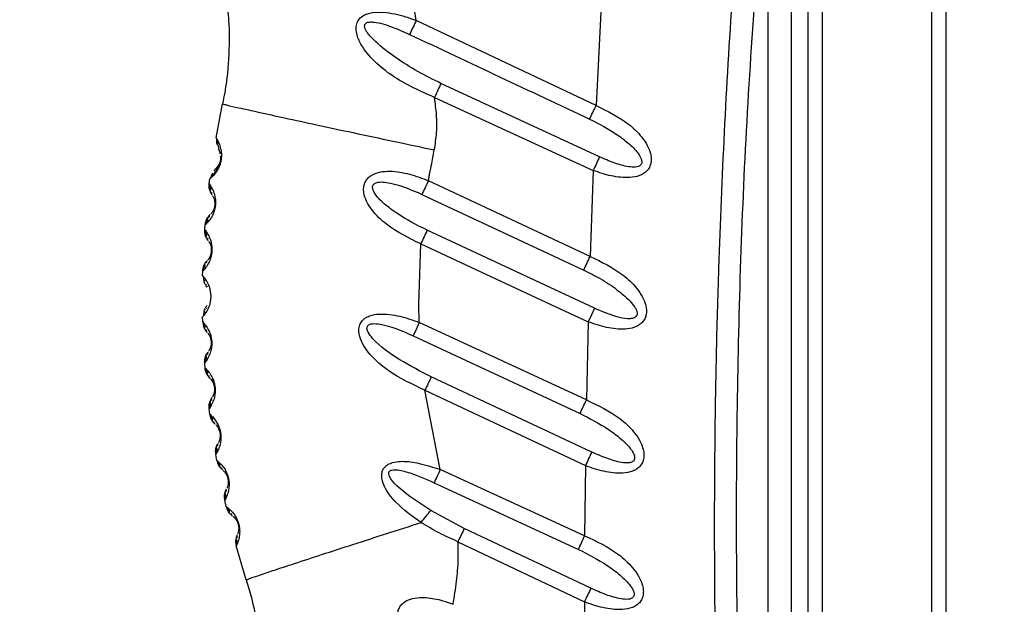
# Model space of a CAD drawing. Header units: millimetres. Extents: x 13 to 546, y 13 to 419.
# Tile 6 of 18: x 199 to 263, y 260 to 298. Entities that reach past the tile are written whole.
import ezdxf

# ---------------------------------------------------------------- set-up
doc = ezdxf.new("R2010")
doc.units = ezdxf.units.MM
doc.header["$LTSCALE"] = 2
doc.linetypes.add('SLD-Solid', pattern=[0])
doc.layers.add('DIMENSIONS', color=140, linetype='SLD-Solid', lineweight=25)
doc.styles.add('SLDTEXTSTYLE0', font='VERDANA.TTF')
doc.dimstyles.new('SLDDIMSTYLE1', dxfattribs={"dimtxt": 4.316016, "dimasz": 6.604, "dimexe": 0, "dimexo": 0.0625, "dimgap": 1.079004, "dimtad": 0, "dimtih": 1, "dimtoh": 1, "dimrnd": 1e-09, "dimzin": 12, "dimdsep": 46, "dimtxsty": 'SLDTEXTSTYLE0', "dimsah": 1, "dimcen": 0.09, "dimadec": 0, "dimazin": 3, "dimtfac": 1, "dimtofl": 0, "dimtmove": 0, "dimatfit": 3, "dimfxl": 0, "dimfrac": 2, "dimtolj": 1, "dimtzin": 12, "dimarcsym": 0})

# ---------------------------------------------------------------- blocks, each defined once
blk = doc.blocks.new('_D_2')
at = {"layer": 'DIMENSIONS'}
for p, q in [((260.311, 372.934), (173.964, 372.934)), ((180.314, 372.934), (180.314, 292.798)), ((173.901, 284.972), (172.451, 284.972)), ((172.451, 284.972), (172.451, 278.113)), ((186.726, 284.972), (188.176, 284.972)), ((188.176, 284.972), (188.176, 278.113)), ((172.451, 278.113), (173.901, 278.113)), ((188.176, 278.113), (186.726, 278.113)), ((180.314, 188.14), (180.314, 277.147)), ((193.539, 188.14), (173.964, 188.14))]:
    blk.add_line(p, q, dxfattribs=at)
for points in [[(180.314, 372.934), (179.298, 366.33), (181.33, 366.33)], [(180.314, 188.14), (181.33, 194.744), (179.298, 194.744)]]:
    blk.add_solid(points, dxfattribs=at)
at = {"layer": 'DIMENSIONS', "char_height": 4.2333, "attachment_point": 1, "style": 'SLDTEXTSTYLE0'}
for s, insert in [('184.8', (172.106, 291.316)), ('7.28', (173.901, 283.49))]:
    blk.add_mtext(s, dxfattribs=dict(at, insert=insert))
blk = doc.blocks.new('_D_3')
at = {"layer": 'DIMENSIONS'}
for p, q in [((260.311, 372.934), (150.032, 372.934)), ((156.382, 372.934), (156.382, 252.793)), ((149.97, 244.967), (148.52, 244.967)), ((148.52, 244.967), (148.52, 238.108)), ((162.795, 244.967), (164.244, 244.967)), ((164.244, 244.967), (164.244, 238.108)), ((148.52, 238.108), (149.97, 238.108)), ((164.244, 238.108), (162.795, 238.108)), ((156.382, 130.753), (156.382, 237.142)), ((222.239, 130.753), (150.032, 130.753))]:
    blk.add_line(p, q, dxfattribs=at)
for points in [[(156.382, 372.934), (155.366, 366.33), (157.398, 366.33)], [(156.382, 130.753), (157.398, 137.357), (155.366, 137.357)]]:
    blk.add_solid(points, dxfattribs=at)
at = {"layer": 'DIMENSIONS', "char_height": 4.2333, "attachment_point": 1, "style": 'SLDTEXTSTYLE0'}
for s, insert in [('242.2', (148.174, 251.31)), ('9.53', (149.97, 243.485))]:
    blk.add_mtext(s, dxfattribs=dict(at, insert=insert))

msp = doc.modelspace()

# ---------------------------------------------------------------- linework, layer by layer
for p, q in [((250.166, 241.54), (250.166, 312.74)), ((251.079, 312.74), (251.079, 241.54)), ((258.166, 243.756), (258.166, 310.524)), ((259.079, 310.524), (259.079, 243.756)), ((247.579, 241.64), (247.579, 310.134)), ((249.079, 241.64), (249.079, 310.134)), ((224.815, 297.48), (224.589, 298.971)), ((236.444, 291.965), (224.815, 297.48)), ((236.752, 298.04), (236.444, 291.965)), ((236.667, 288.651), (226.412, 293.402)), ((225.995, 292.492), (236.262, 287.773)), ((211.861, 289.873), (212.285, 292.08)), ((212.005, 289.162), (212.042, 289.095)), ((236.262, 287.773), (236.059, 282.201)), ((211.423, 286.901), (211.463, 287.221)), ((236.059, 282.201), (225.596, 287.107)), ((225.18, 286.223), (235.648, 281.325)), ((211.135, 283.927), (211.158, 284.242)), ((236.345, 278.859), (225.519, 283.903)), ((224.981, 279.107), (225.107, 283.016)), ((225.107, 283.016), (233.52, 279.107)), ((210.994, 280.95), (211.002, 281.265)), ((210.994, 280.95), (211.158, 280.746)), ((211.236, 280.275), (211.283, 280.215)), ((211.282, 279.028), (211.235, 278.968)), ((225.008, 277.935), (224.981, 279.107)), ((233.52, 279.107), (235.935, 277.982)), ((238.623, 279.342), (238.954, 278.923)), ((211.24, 278.644), (211.19, 278.555)), ((211, 277.97), (210.993, 278.293)), ((235.82, 272.922), (225.008, 277.935)), ((235.935, 277.982), (235.82, 272.922)), ((224.607, 277.072), (235.414, 272.044)), ((211.154, 274.987), (211.129, 275.324)), ((236.165, 269.551), (225.784, 274.416)), ((226.366, 268.417), (225.379, 273.553)), ((225.379, 273.553), (235.751, 268.676)), ((211.457, 272.001), (211.413, 272.359)), ((211.912, 269.008), (211.845, 269.397)), ((235.707, 264.136), (226.366, 268.417)), ((235.751, 268.676), (235.707, 264.136)), ((225.977, 267.571), (235.305, 263.256)), ((212.428, 266.435), (212.404, 266.653)), ((212.522, 266.02), (212.428, 266.435)), ((227.915, 264.601), (225.759, 265.778)), ((236.11, 260.739), (227.915, 264.601)), ((213.129, 263.751), (213.165, 263.484)), ((227.511, 263.755), (235.691, 259.864)), ((213.82, 261.281), (213.165, 263.484)), ((235.691, 259.864), (235.701, 255.852))]:
    msp.add_line(p, q)
at = {"flags": 128}
for points in [[(225.596, 287.107), (225.542, 286.991), (225.488, 286.876), (225.434, 286.762), (225.381, 286.65), (225.329, 286.539), (225.278, 286.43), (225.228, 286.325), (225.18, 286.223)], [(236.345, 278.859), (236.147, 278.435), (235.935, 277.982)], [(225.008, 277.935), (224.801, 277.49), (224.607, 277.072)], [(226.366, 268.417), (226.315, 268.308), (226.265, 268.198), (226.215, 268.089), (226.165, 267.982), (226.117, 267.876), (226.069, 267.772), (226.022, 267.67), (225.977, 267.571)]]:
    msp.add_lwpolyline(points, dxfattribs=at)
for centre, radius, start, end in [((211.988, 278.314), 0.996, 180.00005, 181.23421), ((212, 277.997), 1, 181.53495, 223.42876), ((212.127, 275.395), 1.001, 180.00041, 184.0464), ((212.83, 269.566), 1, 180.00056, 189.71305), ((212.897, 269.183), 1, 190.0883, 231.52107)]:
    msp.add_arc(centre, radius, start, end)
for points, knots in [([(244.63, 241.571), (244.546, 243.661), (244.386, 247.66), (244.232, 253.395), (244.137, 258.914), (244.103, 264.423), (244.131, 270.095), (244.222, 275.786), (244.406, 282.5), (244.73, 290.282), (245.122, 296.927), (245.433, 301.386), (245.574, 303.29), (245.711, 305.048), (245.867, 306.947), (246.091, 309.593), (246.275, 311.627), (246.379, 312.779)], [0, 0, 0, 0, 0.087998, 0.168469, 0.24141, 0.32028, 0.400334, 0.480102, 0.5598, 0.682985, 0.807884, 0.839902, 0.871122, 0.888236, 0.914077, 0.951332, 1, 1, 1, 1]), ([(247.579, 310.134), (247.062, 303.737), (246.033, 291.013), (245.488, 273.237), (245.492, 256.797), (245.884, 246.713), (246.081, 241.64)], [0, 0, 0, 0, 0.280806, 0.558478, 0.777879, 1, 1, 1, 1]), ([(212.635, 298.028), (212.656, 297.762), (212.705, 297.16), (212.713, 296.555), (212.717, 296.216)], [0, 0, 0, 0, 0.440497, 1, 1, 1, 1]), ([(225.995, 292.492), (225.106, 292.885), (223.774, 293.474), (222.241, 294.661), (221.42, 295.561), (221.027, 296.328), (220.918, 296.805), (220.93, 297.172), (221.059, 297.508), (221.315, 297.756), (221.634, 297.911), (222.335, 298.068), (223.196, 297.959), (223.902, 297.784), (224.201, 297.69), (224.432, 297.613), (224.653, 297.536), (224.815, 297.48)], [0, 0, 0, 0, 0.25126, 0.376251, 0.501252, 0.564277, 0.597745, 0.627283, 0.658332, 0.688672, 0.717355, 0.749782, 0.873901, 0.93687, 0.9391, 0.955383, 1, 1, 1, 1]), ([(224.815, 297.48), (224.74, 297.322), (224.596, 297.019), (224.451, 296.716), (224.381, 296.571)], [0, 0, 0, 0, 0.51877, 1, 1, 1, 1]), ([(226.412, 293.402), (225.909, 293.65), (224.891, 294.153), (223.468, 295.055), (222.475, 295.808), (221.928, 296.348), (221.729, 296.576), (221.585, 296.779), (221.502, 296.947), (221.469, 297.079), (221.474, 297.166), (221.497, 297.222), (221.53, 297.272), (221.623, 297.342), (221.816, 297.383), (222.373, 297.355), (223.253, 297.072), (223.998, 296.741), (224.381, 296.571)], [0, 0, 0, 0, 0.177588, 0.359347, 0.532831, 0.570739, 0.6026, 0.628653, 0.649336, 0.661463, 0.67145, 0.676035, 0.680591, 0.690371, 0.711713, 0.741352, 0.866849, 1, 1, 1, 1]), ([(212.717, 296.216), (212.688, 295.388), (212.649, 294.244), (212.442, 292.87), (212.332, 292.32), (212.285, 292.08)], [0, 0, 0, 0, 0.596231, 0.823701, 1, 1, 1, 1]), ([(224.381, 296.571), (226.322, 295.657), (230.204, 293.828), (234.087, 292.003), (236.029, 291.09)], [0, 0, 0, 0, 0.5, 1, 1, 1, 1]), ([(226.412, 293.402), (226.345, 293.255), (226.206, 292.952), (226.067, 292.649), (225.995, 292.492)], [0, 0, 0, 0, 0.48292, 1, 1, 1, 1]), ([(225.982, 289.1), (226.043, 289.473), (226.164, 290.218), (226.146, 291.36), (226.046, 292.113), (225.995, 292.492)], [0, 0, 0, 0, 0.332172, 0.663398, 1, 1, 1, 1]), ([(212.285, 292.08), (212.371, 292.056), (212.714, 291.959), (213.486, 291.795), (214.733, 291.511), (216.416, 291.146), (218.465, 290.702), (220.804, 290.2), (223.342, 289.659), (225.09, 289.288), (225.982, 289.1)], [0, 0, 0, 0, 0.019264, 0.076213, 0.168742, 0.293063, 0.444646, 0.61748, 0.805015, 1, 1, 1, 1]), ([(236.029, 291.09), (236.096, 291.231), (236.234, 291.522), (236.373, 291.814), (236.444, 291.965)], [0, 0, 0, 0, 0.4834237, 1, 1, 1, 1]), ([(236.444, 291.965), (237.177, 291.612), (238.273, 291.083), (239.309, 290.084), (239.765, 289.42), (239.959, 288.944), (240.021, 288.557), (240.002, 288.25), (239.907, 287.962), (239.733, 287.727), (239.512, 287.551), (239.152, 287.376), (238.44, 287.258), (237.616, 287.361), (236.834, 287.562), (236.453, 287.703), (236.262, 287.773)], [0, 0, 0, 0, 0.250815, 0.375212, 0.442077, 0.500141, 0.533041, 0.563254, 0.594756, 0.625891, 0.652961, 0.681806, 0.749169, 0.873819, 0.93684, 1, 1, 1, 1]), ([(236.029, 291.09), (236.638, 290.775), (237.542, 290.307), (238.599, 289.5), (239.15, 288.949), (239.383, 288.521), (239.407, 288.33), (239.4, 288.246), (239.373, 288.173), (239.326, 288.111), (239.264, 288.063), (239.155, 288.011), (238.915, 287.968), (238.373, 288.018), (237.589, 288.249), (236.979, 288.515), (236.667, 288.651)], [0, 0, 0, 0, 0.2734592, 0.4063112, 0.5303769, 0.5836607, 0.5959225, 0.6068027, 0.6169011, 0.6269609, 0.6370948, 0.648219, 0.6749393, 0.7335202, 0.863796, 1, 1, 1, 1]), ([(211.861, 289.873), (211.908, 289.798), (212.026, 289.612), (212.144, 289.3), (212.205, 288.983), (212.215, 288.751), (212.206, 288.587), (212.191, 288.462), (212.169, 288.339), (212.129, 288.181), (212.051, 287.965), (211.9, 287.682), (211.696, 287.421), (211.53, 287.279), (211.463, 287.221)], [0, 0, 0, 0, 0.089637, 0.223694, 0.335034, 0.416949, 0.458933, 0.501827, 0.54434, 0.585955, 0.667154, 0.777321, 0.910557, 1, 1, 1, 1]), ([(211.899, 289.853), (211.894, 289.788), (211.885, 289.655), (211.907, 289.524), (211.918, 289.458)], [0, 0, 0, 0, 0.491061, 1, 1, 1, 1]), ([(211.921, 289.731), (211.938, 289.618), (211.985, 289.319), (212.079, 289.03), (212.137, 288.849)], [0, 0, 0, 0, 0.37462, 1, 1, 1, 1]), ([(212.163, 288.623), (212.163, 288.613), (212.163, 288.586), (212.162, 288.548), (212.159, 288.506), (212.154, 288.464), (212.147, 288.416), (212.133, 288.342), (212.107, 288.246), (212.053, 288.095), (211.934, 287.853), (211.75, 287.61), (211.63, 287.421), (211.588, 287.356)], [0, 0, 0, 0, 0.0209808, 0.0561924, 0.0808003, 0.1105859, 0.1453755, 0.1842301, 0.2689063, 0.3559285, 0.5246461, 0.8368522, 1, 1, 1, 1]), ([(212.158, 288.724), (212.161, 288.686), (212.165, 288.626), (212.161, 288.553), (212.157, 288.506), (212.152, 288.471), (212.146, 288.436), (212.136, 288.391), (212.118, 288.321), (212.08, 288.215), (212.009, 288.081), (211.915, 287.955), (211.839, 287.886), (211.809, 287.858)], [0, 0, 0, 0, 0.115983, 0.188414, 0.224822, 0.261364, 0.297684, 0.333813, 0.405448, 0.519836, 0.681921, 0.873264, 1, 1, 1, 1]), ([(225.596, 287.107), (225.611, 287.19), (225.64, 287.357), (225.702, 287.665), (225.753, 287.911), (225.788, 288.077), (225.861, 288.431), (225.922, 288.767), (225.982, 289.1)], [0, 0, 0, 0, 0.125006, 0.25001, 0.46483, 0.496346, 0.500023, 1, 1, 1, 1]), ([(236.667, 288.651), (236.601, 288.51), (236.467, 288.217), (236.332, 287.924), (236.262, 287.773)], [0, 0, 0, 0, 0.483671, 1, 1, 1, 1]), ([(211.788, 287.691), (211.773, 287.723), (211.742, 287.794), (211.8, 287.849), (211.833, 287.88)], [0, 0, 0, 0, 0.440905, 1, 1, 1, 1]), ([(211.639, 287.601), (211.609, 287.541), (211.554, 287.433), (211.527, 287.315), (211.515, 287.264)], [0, 0, 0, 0, 0.559368, 1, 1, 1, 1]), ([(225.107, 283.016), (224.332, 283.391), (223.172, 283.953), (222.071, 285.015), (221.598, 285.727), (221.419, 286.243), (221.399, 286.657), (221.474, 286.972), (221.641, 287.246), (221.954, 287.51), (222.463, 287.699), (223.314, 287.749), (224.396, 287.567), (225.195, 287.261), (225.596, 287.107)], [0, 0, 0, 0, 0.250794, 0.375256, 0.443143, 0.500216, 0.533037, 0.563289, 0.593738, 0.625646, 0.68174, 0.749175, 0.874004, 1, 1, 1, 1]), ([(211.423, 286.901), (211.473, 286.829), (211.599, 286.649), (211.732, 286.346), (211.808, 286.034), (211.83, 285.805), (211.829, 285.642), (211.82, 285.517), (211.804, 285.394), (211.772, 285.234), (211.706, 285.014), (211.57, 284.724), (211.38, 284.454), (211.222, 284.302), (211.158, 284.242)], [0, 0, 0, 0, 0.089769, 0.223497, 0.334369, 0.415964, 0.457796, 0.500546, 0.543164, 0.584896, 0.666366, 0.77694, 0.91045, 1, 1, 1, 1]), ([(211.601, 286.201), (211.567, 286.253), (211.501, 286.357), (211.442, 286.533), (211.41, 286.717), (211.419, 286.84), (211.423, 286.901)], [0, 0, 0, 0, 0.250006, 0.500003, 0.75, 1, 1, 1, 1]), ([(211.462, 286.883), (211.461, 286.818), (211.458, 286.686), (211.486, 286.557), (211.5, 286.491)], [0, 0, 0, 0, 0.491111, 1, 1, 1, 1]), ([(211.552, 286.619), (211.517, 286.585), (211.44, 286.512), (211.485, 286.413), (211.509, 286.359)], [0, 0, 0, 0, 0.453232, 1, 1, 1, 1]), ([(225.519, 283.903), (224.861, 284.236), (223.884, 284.731), (222.752, 285.579), (222.197, 286.118), (222.013, 286.513), (221.989, 286.643), (221.99, 286.729), (222.013, 286.809), (222.06, 286.879), (222.13, 286.935), (222.319, 287.023), (222.675, 287.033), (223.693, 286.874), (224.513, 286.515), (225.18, 286.223)], [0, 0, 0, 0, 0.272418, 0.404393, 0.52538, 0.552812, 0.564097, 0.574187, 0.584455, 0.594471, 0.605133, 0.617197, 0.671168, 0.732843, 1, 1, 1, 1]), ([(211.643, 286.133), (211.651, 286.121), (211.719, 286.013), (211.768, 285.849), (211.785, 285.676), (211.786, 285.604), (211.783, 285.557), (211.781, 285.522), (211.776, 285.487), (211.769, 285.441), (211.755, 285.37), (211.722, 285.262), (211.658, 285.125), (211.588, 285.016), (211.535, 284.962), (211.525, 284.952)], [0, 0, 0, 0, 0.032968, 0.302052, 0.389899, 0.444837, 0.472451, 0.500163, 0.527896, 0.555472, 0.610166, 0.697652, 0.82137, 0.967039, 1, 1, 1, 1]), ([(211.619, 286.174), (211.595, 286.212), (211.551, 286.279), (211.6, 286.341), (211.621, 286.367)], [0, 0, 0, 0, 0.55993, 1, 1, 1, 1]), ([(211.158, 284.242), (211.166, 284.303), (211.182, 284.425), (211.249, 284.599), (211.342, 284.759), (211.428, 284.849), (211.47, 284.893)], [0, 0, 0, 0, 0.250004, 0.500003, 0.75, 1, 1, 1, 1]), ([(211.349, 284.757), (211.315, 284.708), (211.252, 284.62), (211.313, 284.533), (211.34, 284.493)], [0, 0, 0, 0, 0.546739, 1, 1, 1, 1]), ([(211.457, 284.726), (211.442, 284.756), (211.407, 284.826), (211.462, 284.883), (211.493, 284.916)], [0, 0, 0, 0, 0.440204, 1, 1, 1, 1]), ([(211.314, 284.629), (211.287, 284.567), (211.234, 284.446), (211.211, 284.315), (211.2, 284.252)], [0, 0, 0, 0, 0.508872, 1, 1, 1, 1]), ([(211.135, 283.927), (211.188, 283.858), (211.321, 283.684), (211.468, 283.389), (211.559, 283.082), (211.591, 282.854), (211.599, 282.692), (211.596, 282.568), (211.587, 282.446), (211.564, 282.289), (211.51, 282.067), (211.388, 281.77), (211.212, 281.488), (211.062, 281.329), (211.002, 281.265)], [0, 0, 0, 0, 0.08973, 0.223544, 0.334567, 0.41613, 0.458049, 0.500946, 0.542733, 0.583532, 0.662795, 0.776785, 0.910396, 1, 1, 1, 1]), ([(211.345, 283.239), (211.31, 283.289), (211.239, 283.39), (211.171, 283.562), (211.131, 283.743), (211.134, 283.866), (211.135, 283.927)], [0, 0, 0, 0, 0.249996, 0.499997, 0.749995, 1, 1, 1, 1]), ([(211.174, 283.911), (211.176, 283.846), (211.18, 283.715), (211.214, 283.587), (211.231, 283.522)], [0, 0, 0, 0, 0.491146, 1, 1, 1, 1]), ([(211.276, 283.652), (211.243, 283.617), (211.171, 283.54), (211.22, 283.444), (211.246, 283.391)], [0, 0, 0, 0, 0.452687, 1, 1, 1, 1]), ([(225.519, 283.903), (225.452, 283.76), (225.315, 283.464), (225.178, 283.169), (225.107, 283.016)], [0, 0, 0, 0, 0.483422, 1, 1, 1, 1]), ([(211.364, 283.213), (211.338, 283.249), (211.292, 283.314), (211.337, 283.377), (211.357, 283.405)], [0, 0, 0, 0, 0.560396, 1, 1, 1, 1]), ([(211.391, 283.172), (211.399, 283.161), (211.472, 283.057), (211.528, 282.896), (211.554, 282.725), (211.558, 282.653), (211.558, 282.606), (211.557, 282.571), (211.554, 282.536), (211.55, 282.49), (211.538, 282.419), (211.511, 282.31), (211.455, 282.17), (211.39, 282.058), (211.341, 282.001), (211.332, 281.991)], [0, 0, 0, 0, 0.0329251, 0.3019862, 0.3898533, 0.4448089, 0.4724407, 0.5001641, 0.5278898, 0.5554683, 0.6101723, 0.6976599, 0.8213895, 0.9670824, 1, 1, 1, 1]), ([(235.648, 281.325), (235.715, 281.466), (235.852, 281.758), (235.988, 282.05), (236.059, 282.201)], [0, 0, 0, 0, 0.483569, 1, 1, 1, 1]), ([(236.059, 282.201), (236.802, 281.848), (237.913, 281.319), (238.967, 280.315), (239.437, 279.648), (239.64, 279.171), (239.712, 278.78), (239.701, 278.469), (239.613, 278.176), (239.438, 277.927), (239.202, 277.739), (238.834, 277.569), (238.121, 277.456), (237.303, 277.561), (236.513, 277.767), (236.128, 277.91), (235.935, 277.982)], [0, 0, 0, 0, 0.250761, 0.375188, 0.442032, 0.500136, 0.533037, 0.563225, 0.59488, 0.625802, 0.655056, 0.686731, 0.749289, 0.873869, 0.936866, 1, 1, 1, 1]), ([(211.002, 281.265), (211.007, 281.327), (211.017, 281.449), (211.074, 281.625), (211.159, 281.79), (211.24, 281.883), (211.28, 281.93)], [0, 0, 0, 0, 0.250007, 0.500007, 0.750005, 1, 1, 1, 1]), ([(211.138, 281.659), (211.114, 281.596), (211.068, 281.473), (211.051, 281.342), (211.043, 281.278)], [0, 0, 0, 0, 0.508825, 1, 1, 1, 1]), ([(211.166, 281.788), (211.135, 281.738), (211.076, 281.647), (211.141, 281.563), (211.17, 281.525)], [0, 0, 0, 0, 0.54729, 1, 1, 1, 1]), ([(211.275, 281.763), (211.258, 281.792), (211.22, 281.86), (211.272, 281.92), (211.302, 281.953)], [0, 0, 0, 0, 0.43968, 1, 1, 1, 1]), ([(211.034, 280.936), (211.039, 280.872), (211.049, 280.741), (211.089, 280.615), (211.11, 280.552)], [0, 0, 0, 0, 0.49119, 1, 1, 1, 1]), ([(235.648, 281.325), (236.008, 281.145), (236.743, 280.778), (237.76, 280.134), (238.347, 279.596), (238.623, 279.342)], [0, 0, 0, 0, 0.3354609, 0.6870623, 1, 1, 1, 1]), ([(211.073, 280.851), (211.102, 280.817), (211.214, 280.682), (211.35, 280.43), (211.456, 280.131), (211.499, 279.906), (211.515, 279.745), (211.518, 279.621), (211.515, 279.497), (211.499, 279.336), (211.455, 279.112), (211.349, 278.812), (211.213, 278.561), (211.101, 278.426), (211.072, 278.392)], [0, 0, 0, 0, 0.050669, 0.196926, 0.318199, 0.407487, 0.45326, 0.500034, 0.546772, 0.592534, 0.681857, 0.803059, 0.949329, 1, 1, 1, 1]), ([(211.148, 280.682), (211.117, 280.646), (211.049, 280.566), (211.102, 280.473), (211.131, 280.422)], [0, 0, 0, 0, 0.45215, 1, 1, 1, 1]), ([(211.257, 280.25), (211.229, 280.285), (211.18, 280.347), (211.222, 280.412), (211.24, 280.441)], [0, 0, 0, 0, 0.56089, 1, 1, 1, 1]), ([(211.239, 278.802), (211.221, 278.83), (211.179, 278.895), (211.228, 278.958), (211.256, 278.993)], [0, 0, 0, 0, 0.439112, 1, 1, 1, 1]), ([(211.108, 278.691), (211.088, 278.628), (211.051, 278.514), (211.041, 278.395), (211.037, 278.343)], [0, 0, 0, 0, 0.560135, 1, 1, 1, 1]), ([(211.13, 278.821), (211.101, 278.77), (211.047, 278.677), (211.116, 278.597), (211.147, 278.56)], [0, 0, 0, 0, 0.547847, 1, 1, 1, 1]), ([(225.379, 273.553), (224.573, 273.925), (223.365, 274.481), (222.01, 275.616), (221.317, 276.491), (221.081, 277.247), (221.114, 277.694), (221.256, 277.995), (221.493, 278.225), (221.887, 278.418), (222.659, 278.53), (223.536, 278.4), (224.386, 278.169), (224.801, 278.013), (225.008, 277.935)], [0, 0, 0, 0, 0.2510133, 0.3758774, 0.500447, 0.563114, 0.5955914, 0.6259028, 0.6554665, 0.6877276, 0.7494097, 0.8740225, 0.9369476, 1, 1, 1, 1]), ([(239.029, 278.311), (238.999, 278.285), (238.932, 278.228), (238.743, 278.174), (238.35, 278.167), (237.506, 278.355), (236.816, 278.654), (236.345, 278.859)], [0, 0, 0, 0, 0.0421901, 0.0922985, 0.2034976, 0.4561316, 1, 1, 1, 1]), ([(238.954, 278.923), (238.991, 278.86), (239.057, 278.746), (239.085, 278.618), (239.098, 278.56)], [0, 0, 0, 0, 0.553616, 1, 1, 1, 1]), ([(239.089, 278.418), (239.082, 278.399), (239.069, 278.359), (239.042, 278.327), (239.029, 278.311)], [0, 0, 0, 0, 0.504048, 1, 1, 1, 1]), ([(239.098, 278.56), (239.1, 278.535), (239.104, 278.488), (239.094, 278.441), (239.089, 278.418)], [0, 0, 0, 0, 0.522897, 1, 1, 1, 1]), ([(211, 277.97), (211.06, 277.906), (211.207, 277.748), (211.379, 277.471), (211.498, 277.177), (211.553, 276.956), (211.576, 276.797), (211.586, 276.673), (211.588, 276.55), (211.58, 276.389), (211.548, 276.163), (211.458, 275.859), (211.314, 275.566), (211.182, 275.393), (211.129, 275.324)], [0, 0, 0, 0, 0.0895, 0.222997, 0.333671, 0.415176, 0.45696, 0.499652, 0.542377, 0.584213, 0.665888, 0.776714, 0.910383, 1, 1, 1, 1]), ([(211.041, 277.958), (211.049, 277.894), (211.065, 277.764), (211.111, 277.641), (211.134, 277.579)], [0, 0, 0, 0, 0.491242, 1, 1, 1, 1]), ([(211.166, 277.711), (211.137, 277.673), (211.073, 277.591), (211.131, 277.5), (211.162, 277.451)], [0, 0, 0, 0, 0.451616, 1, 1, 1, 1]), ([(225.784, 274.416), (225.096, 274.769), (223.748, 275.462), (222.351, 276.446), (221.734, 277.215), (221.631, 277.467), (221.623, 277.599), (221.646, 277.686), (221.7, 277.757), (221.811, 277.827), (222.079, 277.878), (223.069, 277.759), (223.914, 277.381), (224.607, 277.072)], [0, 0, 0, 0, 0.271039, 0.530749, 0.588216, 0.612977, 0.624122, 0.633965, 0.643783, 0.654605, 0.679095, 0.737055, 1, 1, 1, 1]), ([(211.295, 277.286), (211.266, 277.319), (211.215, 277.379), (211.253, 277.446), (211.269, 277.475)], [0, 0, 0, 0, 0.561374, 1, 1, 1, 1]), ([(211.325, 277.248), (211.334, 277.238), (211.416, 277.142), (211.487, 276.989), (211.529, 276.822), (211.539, 276.752), (211.544, 276.706), (211.546, 276.671), (211.548, 276.636), (211.547, 276.59), (211.544, 276.519), (211.528, 276.408), (211.485, 276.264), (211.433, 276.147), (211.39, 276.085), (211.382, 276.074)], [0, 0, 0, 0, 0.032814, 0.301439, 0.389049, 0.443907, 0.471495, 0.499187, 0.526967, 0.554615, 0.609473, 0.69727, 0.821312, 0.967169, 1, 1, 1, 1]), ([(211.127, 275.395), (211.136, 275.506), (211.155, 275.728), (211.277, 275.915), (211.337, 276.008)], [0, 0, 0, 0, 0.499998, 1, 1, 1, 1]), ([(211.24, 275.856), (211.213, 275.804), (211.165, 275.709), (211.237, 275.633), (211.269, 275.598)], [0, 0, 0, 0, 0.548396, 1, 1, 1, 1]), ([(211.349, 275.843), (211.329, 275.871), (211.285, 275.933), (211.331, 275.998), (211.356, 276.034)], [0, 0, 0, 0, 0.438537, 1, 1, 1, 1]), ([(211.225, 275.726), (211.208, 275.662), (211.174, 275.535), (211.17, 275.405), (211.168, 275.34)], [0, 0, 0, 0, 0.50877, 1, 1, 1, 1]), ([(211.154, 274.987), (211.216, 274.926), (211.37, 274.776), (211.555, 274.508), (211.687, 274.222), (211.752, 274.005), (211.783, 273.848), (211.799, 273.726), (211.807, 273.603), (211.808, 273.442), (211.787, 273.216), (211.713, 272.908), (211.584, 272.609), (211.462, 272.43), (211.413, 272.359)], [0, 0, 0, 0, 0.089414, 0.222809, 0.333384, 0.414836, 0.456596, 0.49926, 0.542027, 0.583909, 0.665674, 0.776612, 0.910353, 1, 1, 1, 1]), ([(211.458, 274.342), (211.378, 274.436), (211.217, 274.623), (211.175, 274.866), (211.154, 274.987)], [0, 0, 0, 0, 0.5, 1, 1, 1, 1]), ([(211.195, 274.977), (211.206, 274.914), (211.229, 274.785), (211.28, 274.665), (211.307, 274.604)], [0, 0, 0, 0, 0.49128, 1, 1, 1, 1]), ([(211.331, 274.737), (211.305, 274.698), (211.245, 274.613), (211.306, 274.526), (211.34, 274.478)], [0, 0, 0, 0, 0.451037, 1, 1, 1, 1]), ([(211.48, 274.32), (211.45, 274.352), (211.396, 274.409), (211.43, 274.477), (211.445, 274.507)], [0, 0, 0, 0, 0.561856, 1, 1, 1, 1]), ([(211.512, 274.284), (211.521, 274.274), (211.607, 274.182), (211.685, 274.034), (211.735, 273.87), (211.749, 273.801), (211.756, 273.755), (211.76, 273.721), (211.763, 273.686), (211.765, 273.64), (211.765, 273.569), (211.754, 273.458), (211.72, 273.312), (211.673, 273.193), (211.634, 273.13), (211.627, 273.118)], [0, 0, 0, 0, 0.032765, 0.301202, 0.388702, 0.443531, 0.471103, 0.498775, 0.526584, 0.554254, 0.609182, 0.697114, 0.821292, 0.967219, 1, 1, 1, 1]), ([(225.784, 274.416), (225.719, 274.277), (225.584, 273.989), (225.449, 273.702), (225.379, 273.553)], [0, 0, 0, 0, 0.484107, 1, 1, 1, 1]), ([(211.413, 272.359), (211.41, 272.482), (211.403, 272.728), (211.525, 272.943), (211.585, 273.05)], [0, 0, 0, 0, 0.5, 1, 1, 1, 1]), ([(211.488, 272.764), (211.474, 272.699), (211.447, 272.571), (211.449, 272.441), (211.451, 272.377)], [0, 0, 0, 0, 0.508736, 1, 1, 1, 1]), ([(211.496, 272.894), (211.472, 272.841), (211.429, 272.743), (211.504, 272.671), (211.538, 272.639)], [0, 0, 0, 0, 0.548976, 1, 1, 1, 1]), ([(211.605, 272.886), (211.584, 272.913), (211.537, 272.973), (211.579, 273.039), (211.603, 273.076)], [0, 0, 0, 0, 0.437979, 1, 1, 1, 1]), ([(235.414, 272.044), (235.479, 272.186), (235.614, 272.478), (235.75, 272.771), (235.82, 272.922)], [0, 0, 0, 0, 0.483879, 1, 1, 1, 1]), ([(235.82, 272.922), (236.573, 272.568), (237.7, 272.037), (238.773, 271.028), (239.254, 270.358), (239.467, 269.877), (239.546, 269.483), (239.542, 269.169), (239.46, 268.87), (239.292, 268.622), (239.071, 268.438), (238.706, 268.255), (237.976, 268.136), (237.134, 268.247), (236.336, 268.457), (235.946, 268.603), (235.751, 268.676)], [0, 0, 0, 0, 0.250907, 0.375459, 0.442399, 0.500526, 0.533515, 0.563648, 0.595297, 0.626204, 0.653119, 0.68179, 0.749202, 0.873814, 0.93684, 1, 1, 1, 1]), ([(211.457, 272.001), (211.521, 271.944), (211.682, 271.801), (211.878, 271.544), (212.023, 271.266), (212.098, 271.054), (212.137, 270.899), (212.159, 270.778), (212.173, 270.656), (212.182, 270.496), (212.173, 270.27), (212.115, 269.959), (212.001, 269.655), (211.889, 269.471), (211.845, 269.397)], [0, 0, 0, 0, 0.089323, 0.222604, 0.333038, 0.414386, 0.456123, 0.498778, 0.541618, 0.583555, 0.665391, 0.77646, 0.910299, 1, 1, 1, 1]), ([(211.79, 271.374), (211.706, 271.463), (211.537, 271.642), (211.484, 271.881), (211.457, 272.001)], [0, 0, 0, 0, 0.499997, 1, 1, 1, 1]), ([(211.498, 271.993), (211.512, 271.93), (211.541, 271.804), (211.598, 271.687), (211.627, 271.628)], [0, 0, 0, 0, 0.491319, 1, 1, 1, 1]), ([(235.414, 272.044), (236.04, 271.723), (236.972, 271.245), (238.066, 270.421), (238.645, 269.856), (238.917, 269.4), (238.95, 269.17), (238.923, 269.06), (238.882, 268.992), (238.822, 268.939), (238.714, 268.882), (238.469, 268.836), (237.914, 268.89), (237.111, 269.133), (236.485, 269.41), (236.165, 269.551)], [0, 0, 0, 0, 0.272887, 0.405847, 0.530801, 0.585193, 0.608429, 0.61863, 0.628796, 0.638708, 0.64955, 0.675828, 0.73407, 0.864097, 1, 1, 1, 1]), ([(211.645, 271.761), (211.621, 271.721), (211.566, 271.633), (211.631, 271.55), (211.667, 271.504)], [0, 0, 0, 0, 0.4505079, 1, 1, 1, 1]), ([(211.814, 271.353), (211.782, 271.383), (211.725, 271.437), (211.756, 271.507), (211.77, 271.537)], [0, 0, 0, 0, 0.562346, 1, 1, 1, 1]), ([(211.847, 271.319), (211.857, 271.309), (211.946, 271.222), (212.031, 271.078), (212.088, 270.918), (212.106, 270.849), (212.115, 270.805), (212.121, 270.771), (212.125, 270.736), (212.13, 270.691), (212.133, 270.62), (212.128, 270.508), (212.101, 270.361), (212.062, 270.24), (212.025, 270.175), (212.019, 270.164)], [0, 0, 0, 0, 0.032704, 0.300894, 0.388264, 0.443038, 0.470585, 0.498234, 0.526119, 0.553839, 0.608794, 0.6969, 0.821251, 0.967277, 1, 1, 1, 1]), ([(211.83, 269.566), (211.837, 269.659), (211.85, 269.846), (211.937, 270.011), (211.981, 270.094)], [0, 0, 0, 0, 0.499994, 1, 1, 1, 1]), ([(212.009, 269.932), (211.987, 269.957), (211.937, 270.015), (211.976, 270.083), (211.997, 270.121)], [0, 0, 0, 0, 0.437386, 1, 1, 1, 1]), ([(211.9, 269.934), (211.88, 269.88), (211.842, 269.781), (211.92, 269.713), (211.955, 269.682)], [0, 0, 0, 0, 0.549543, 1, 1, 1, 1]), ([(211.899, 269.804), (211.888, 269.739), (211.867, 269.61), (211.877, 269.481), (211.881, 269.417)], [0, 0, 0, 0, 0.508727, 1, 1, 1, 1]), ([(236.165, 269.551), (236.099, 269.41), (235.96, 269.119), (235.823, 268.827), (235.751, 268.676)], [0, 0, 0, 0, 0.482804, 1, 1, 1, 1]), ([(211.912, 269.008), (211.979, 268.955), (212.146, 268.821), (212.353, 268.574), (212.511, 268.304), (212.596, 268.096), (212.642, 267.944), (212.67, 267.825), (212.691, 267.705), (212.707, 267.546), (212.71, 267.32), (212.668, 267.008), (212.571, 266.699), (212.469, 266.511), (212.428, 266.435)], [0, 0, 0, 0, 0.089265, 0.222526, 0.332991, 0.414397, 0.456137, 0.498779, 0.541623, 0.583574, 0.665458, 0.776526, 0.910338, 1, 1, 1, 1]), ([(211.953, 269.002), (211.971, 268.941), (212.006, 268.816), (212.068, 268.703), (212.1, 268.645)], [0, 0, 0, 0, 0.491364, 1, 1, 1, 1]), ([(212.111, 268.778), (212.089, 268.738), (212.039, 268.647), (212.108, 268.568), (212.146, 268.524)], [0, 0, 0, 0, 0.449979, 1, 1, 1, 1]), ([(225.128, 264.991), (224.554, 265.398), (223.638, 266.049), (222.843, 267.078), (222.592, 267.742), (222.566, 268.121), (222.647, 268.41), (222.793, 268.619), (223.01, 268.776), (223.509, 268.968), (224.693, 268.969), (225.695, 268.638), (226.366, 268.417)], [0, 0, 0, 0, 0.250069, 0.398737, 0.454423, 0.501129, 0.531104, 0.559811, 0.590287, 0.625077, 0.748908, 1, 1, 1, 1]), ([(212.299, 268.381), (212.266, 268.409), (212.207, 268.46), (212.234, 268.531), (212.246, 268.562)], [0, 0, 0, 0, 0.5628192, 1, 1, 1, 1]), ([(212.334, 268.348), (212.344, 268.339), (212.437, 268.257), (212.528, 268.118), (212.593, 267.961), (212.614, 267.894), (212.626, 267.85), (212.633, 267.816), (212.639, 267.782), (212.646, 267.737), (212.653, 267.666), (212.654, 267.555), (212.634, 267.408), (212.601, 267.285), (212.568, 267.219), (212.562, 267.207)], [0, 0, 0, 0, 0.032654, 0.300875, 0.388255, 0.443026, 0.470586, 0.49826, 0.526089, 0.553801, 0.608828, 0.696933, 0.821287, 0.967326, 1, 1, 1, 1]), ([(225.759, 265.778), (225.236, 266.114), (224.33, 266.694), (223.407, 267.464), (223.075, 267.969), (223.03, 268.129), (223.027, 268.206), (223.047, 268.273), (223.088, 268.326), (223.147, 268.364), (223.253, 268.401), (223.632, 268.425), (224.583, 268.177), (225.41, 267.818), (225.977, 267.571)], [0, 0, 0, 0, 0.270368, 0.468249, 0.516212, 0.529013, 0.539773, 0.549297, 0.558717, 0.56825, 0.579254, 0.607337, 0.731038, 1, 1, 1, 1]), ([(212.404, 266.653), (212.41, 266.737), (212.42, 266.906), (212.492, 267.059), (212.528, 267.135)], [0, 0, 0, 0, 0.49999, 1, 1, 1, 1]), ([(212.457, 266.972), (212.439, 266.917), (212.406, 266.817), (212.487, 266.753), (212.523, 266.724)], [0, 0, 0, 0, 0.550055, 1, 1, 1, 1]), ([(212.564, 266.976), (212.541, 267), (212.489, 267.054), (212.524, 267.124), (212.543, 267.163)], [0, 0, 0, 0, 0.436932, 1, 1, 1, 1]), ([(212.462, 266.843), (212.454, 266.777), (212.44, 266.648), (212.456, 266.52), (212.464, 266.456)], [0, 0, 0, 0, 0.508677, 1, 1, 1, 1]), ([(212.522, 266.02), (212.591, 265.97), (212.763, 265.845), (212.981, 265.611), (213.151, 265.352), (213.246, 265.15), (213.299, 265.001), (213.333, 264.885), (213.359, 264.766), (213.384, 264.608), (213.398, 264.382), (213.373, 264.069), (213.293, 263.756), (213.202, 263.562), (213.165, 263.484)], [0, 0, 0, 0, 0.089097, 0.221997, 0.331983, 0.413065, 0.454634, 0.497099, 0.540085, 0.582195, 0.664446, 0.776057, 0.910274, 1, 1, 1, 1]), ([(212.912, 265.433), (212.821, 265.513), (212.637, 265.674), (212.561, 265.905), (212.522, 266.02)], [0, 0, 0, 0, 0.499996, 1, 1, 1, 1]), ([(212.563, 266.016), (212.583, 265.956), (212.624, 265.834), (212.692, 265.724), (212.727, 265.668)], [0, 0, 0, 0, 0.4914225, 1, 1, 1, 1]), ([(212.731, 265.801), (212.711, 265.76), (212.666, 265.667), (212.738, 265.592), (212.778, 265.55)], [0, 0, 0, 0, 0.449411, 1, 1, 1, 1]), ([(212.938, 265.415), (212.903, 265.442), (212.842, 265.489), (212.865, 265.561), (212.875, 265.592)], [0, 0, 0, 0, 0.563215, 1, 1, 1, 1]), ([(225.128, 264.991), (225.232, 265.126), (225.438, 265.393), (225.654, 265.651), (225.759, 265.778)], [0, 0, 0, 0, 0.509091, 1, 1, 1, 1]), ([(212.973, 265.384), (212.984, 265.375), (213.081, 265.298), (213.178, 265.165), (213.25, 265.013), (213.274, 264.947), (213.288, 264.904), (213.297, 264.871), (213.305, 264.838), (213.314, 264.793), (213.325, 264.723), (213.331, 264.612), (213.32, 264.463), (213.293, 264.34), (213.264, 264.272), (213.259, 264.259)], [0, 0, 0, 0, 0.032567, 0.300069, 0.386963, 0.441508, 0.468973, 0.496563, 0.524498, 0.552313, 0.607592, 0.696283, 0.821168, 0.967406, 1, 1, 1, 1]), ([(213.82, 261.281), (213.878, 261.306), (214.118, 261.41), (214.697, 261.596), (215.675, 261.933), (217.055, 262.384), (218.78, 262.949), (220.769, 263.592), (222.915, 264.283), (224.386, 264.753), (225.128, 264.991)], [0, 0, 0, 0, 0.015853, 0.06603, 0.1532, 0.276634, 0.431788, 0.610764, 0.803603, 1, 1, 1, 1]), ([(227.511, 263.755), (227.099, 263.933), (226.275, 264.288), (225.51, 264.757), (225.128, 264.99)], [0, 0, 0, 0, 0.500785, 1, 1, 1, 1]), ([(227.915, 264.601), (227.849, 264.464), (227.715, 264.182), (227.581, 263.9), (227.511, 263.755)], [0, 0, 0, 0, 0.484432, 1, 1, 1, 1]), ([(213.229, 264.186), (213.2, 264.117), (213.142, 263.977), (213.133, 263.826), (213.129, 263.751)], [0, 0, 0, 0, 0.4999932, 1, 1, 1, 1]), ([(213.166, 264.02), (213.151, 263.964), (213.123, 263.863), (213.207, 263.804), (213.244, 263.777)], [0, 0, 0, 0, 0.550676, 1, 1, 1, 1]), ([(213.177, 263.892), (213.173, 263.827), (213.166, 263.698), (213.188, 263.57), (213.199, 263.508)], [0, 0, 0, 0, 0.508676, 1, 1, 1, 1]), ([(213.272, 264.03), (213.248, 264.052), (213.194, 264.104), (213.224, 264.175), (213.242, 264.215)], [0, 0, 0, 0, 0.436263, 1, 1, 1, 1]), ([(227.204, 259.703), (227.281, 260.202), (227.428, 261.152), (227.555, 262.507), (227.525, 263.358), (227.511, 263.755)], [0, 0, 0, 0, 0.372456, 0.70815, 1, 1, 1, 1]), ([(235.305, 263.256), (235.369, 263.398), (235.503, 263.692), (235.637, 263.985), (235.707, 264.136)], [0, 0, 0, 0, 0.48427, 1, 1, 1, 1]), ([(235.707, 264.136), (236.469, 263.781), (237.611, 263.249), (238.702, 262.235), (239.195, 261.561), (239.416, 261.077), (239.504, 260.681), (239.507, 260.363), (239.431, 260.06), (239.265, 259.806), (239.045, 259.617), (238.678, 259.431), (237.939, 259.312), (237.088, 259.427), (236.282, 259.642), (235.888, 259.79), (235.691, 259.864)], [0, 0, 0, 0, 0.250899, 0.375673, 0.44253, 0.500783, 0.533893, 0.563897, 0.595578, 0.626414, 0.653215, 0.681781, 0.749257, 0.873833, 0.936852, 1, 1, 1, 1]), ([(235.305, 263.256), (235.94, 262.932), (236.886, 262.449), (237.999, 261.617), (238.59, 261.046), (238.873, 260.586), (238.915, 260.353), (238.893, 260.24), (238.854, 260.169), (238.795, 260.114), (238.688, 260.055), (238.441, 260.007), (237.88, 260.064), (237.068, 260.312), (236.434, 260.594), (236.11, 260.739)], [0, 0, 0, 0, 0.272768, 0.405833, 0.531164, 0.585954, 0.609097, 0.619653, 0.629678, 0.639453, 0.650128, 0.676148, 0.734198, 0.864158, 1, 1, 1, 1]), ([(213.82, 261.281), (213.934, 260.901), (214.216, 259.956), (214.528, 258.409), (214.721, 256.821), (214.749, 255.814), (214.76, 255.397)], [0, 0, 0, 0, 0.199033, 0.494416, 0.790958, 1, 1, 1, 1]), ([(236.11, 260.739), (236.043, 260.598), (235.903, 260.307), (235.763, 260.015), (235.691, 259.864)], [0, 0, 0, 0, 0.4823931, 1, 1, 1, 1]), ([(226.764, 255.866), (226.089, 256.194), (225.079, 256.684), (224.144, 257.634), (223.758, 258.27), (223.618, 258.724), (223.604, 259.087), (223.662, 259.365), (223.791, 259.611), (224.038, 259.865), (224.46, 260.077), (225.197, 260.186), (225.958, 260.092), (226.679, 259.903), (227.029, 259.77), (227.204, 259.703)], [0, 0, 0, 0, 0.250618, 0.374928, 0.442323, 0.499698, 0.532931, 0.563798, 0.593968, 0.625431, 0.681678, 0.749176, 0.873909, 0.936888, 1, 1, 1, 1])]:
    msp.add_open_spline(points, degree=3, knots=knots)

# ---------------------------------------------------------------- dimensions: what is measured, and where the dimension line sits
at = {"layer": 'DIMENSIONS'}
for base, p1, p2, picture, middle in [((156.382, 130.753), (262.851, 372.934), (224.779, 130.753), '_D_3', (156.382, 244.967)), ((180.314, 372.934), (196.079, 188.14), (262.851, 372.934), '_D_2', (180.314, 284.972))]:
    dim = msp.add_linear_dim(base=base, p1=p1, p2=p2, angle=90, dimstyle='SLDDIMSTYLE1', dxfattribs=at)
    dim.commit()
    dim.dimension.update_dxf_attribs({"geometry": picture, "text_midpoint": middle, "dimtype": 160})

doc.saveas('drawing.dxf')
